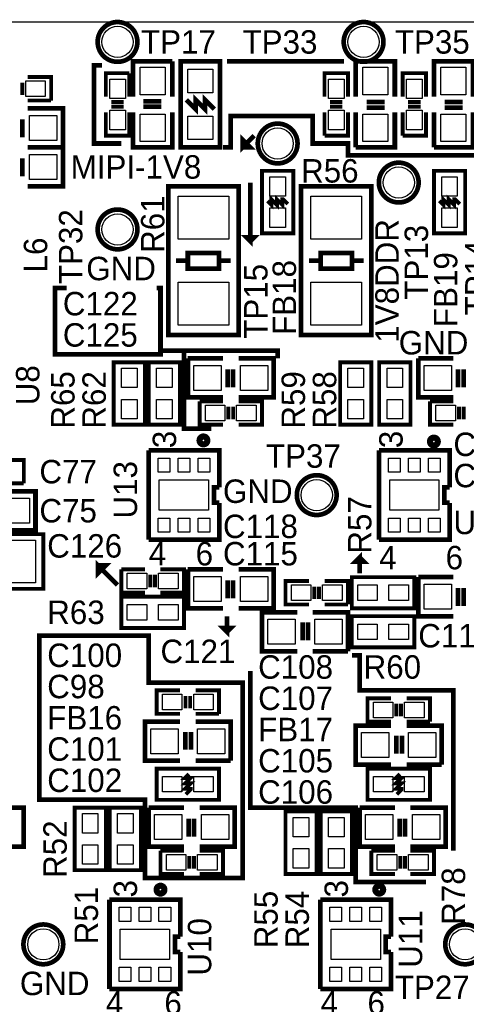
# Model space of a CAD drawing. Extents: x 0 to 83, y 0 to 145.
# Tile 3 of 12: x 18 to 32, y 31 to 63. Entities that reach past the tile are written whole.
import ezdxf

# ---------------------------------------------------------------- set-up
doc = ezdxf.new("R2010")
doc.units = 0
for name, color, linetype in [('BG_SILKSCREEN_TOP', 7, 'CONTINUOUS'), ('PG_SILKSCREEN_TOP', 7, 'CONTINUOUS'), ('PIN_TOP', 12, 'CONTINUOUS'), ('RD_SILKSCREEN_TOP', 7, 'CONTINUOUS')]:
    doc.layers.add(name, color=color, linetype=linetype)

msp = doc.modelspace()

# ---------------------------------------------------------------- linework, layer by layer
at = {"layer": 'BG_SILKSCREEN_TOP', "const_width": 0.1524}
for points in [[(28.194, 61.722), (24.384, 61.722)], [(20.32, 61.595), (20.066, 61.595), (20.066, 59.055), (20.955, 59.055)], [(34.925, 58.674), (28.321, 58.674), (28.321, 59.055), (27.178, 59.055), (27.178, 59.944), (24.511, 59.944), (24.511, 58.928), (24.257, 58.928)], [(25.273, 59.309), (24.892, 58.928), (24.892, 59.182), (25.146, 58.928), (24.892, 58.928)], [(25.146, 57.785), (25.146, 55.88), (25.019, 56.007), (25.273, 56.007), (25.146, 55.88)], [(19.177, 54.356), (18.796, 54.356), (18.796, 52.197), (22.225, 52.197), (22.225, 52.324)], [(22.987, 52.324), (22.225, 52.324), (22.225, 54.356), (22.098, 54.356)], [(23.876, 49.784), (22.987, 49.784), (22.987, 52.324), (26.035, 52.324), (26.035, 52.07)], [(28.702, 45.085), (28.702, 45.593), (28.575, 45.466), (28.829, 45.466), (28.702, 45.593)], [(20.828, 44.704), (20.193, 45.339), (20.193, 45.085), (20.447, 45.339), (20.193, 45.339)], [(24.384, 43.688), (24.384, 43.18), (24.257, 43.307), (24.511, 43.307), (24.384, 43.18)], [(21.971, 35.179), (24.892, 35.179), (24.892, 41.529), (21.844, 41.529), (21.844, 43.053), (18.288, 43.053), (18.288, 37.719), (21.717, 37.719), (21.717, 35.179), (21.971, 35.179)], [(31.75, 36.068), (31.75, 41.275), (28.702, 41.275), (28.702, 42.418), (28.448, 42.418)], [(30.861, 35.052), (28.575, 35.052), (28.575, 37.465), (25.146, 37.465), (25.146, 41.91)]]:
    msp.add_lwpolyline(points, dxfattribs=at)
at = {"layer": 'PG_SILKSCREEN_TOP'}
for points, const_width in [([(21.474684, 62.357, 1), (20.181316, 62.357, 1), (21.474684, 62.357)], 0.1524), ([(29.475684, 62.357, 1), (28.182316, 62.357, 1), (29.475684, 62.357)], 0.1524), ([(26.681684, 59.055, 1), (25.388316, 59.055, 1), (26.681684, 59.055)], 0.1524), ([(30.618684, 57.785, 1), (29.325316, 57.785, 1), (30.618684, 57.785)], 0.1524), ([(21.474684, 56.261, 1), (20.181316, 56.261, 1), (21.474684, 56.261)], 0.1524), ([(23.749, 49.403, 1), (23.495, 49.403, 1), (23.749, 49.403)], 0.199898), ([(31.242, 49.3649, 1), (30.988, 49.3649, 1), (31.242, 49.3649)], 0.199898), ([(27.951684, 47.625, 1), (26.658316, 47.625, 1), (27.951684, 47.625)], 0.1524), ([(22.352, 34.798, 1), (22.098, 34.798, 1), (22.352, 34.798)], 0.199898), ([(29.464, 34.798, 1), (29.21, 34.798, 1), (29.464, 34.798)], 0.199898), ([(19.061684, 33.02, 1), (17.768316, 33.02, 1), (19.061684, 33.02)], 0.1524), ([(32.777684, 33.02, 1), (31.484316, 33.02, 1), (32.777684, 33.02)], 0.1524)]:
    msp.add_lwpolyline(points, format="xyb", dxfattribs=dict(at, const_width=const_width))
msp.add_lwpolyline([(16.742156, 63.00978), (45.742098, 63.00978)], dxfattribs=at)
for points, const_width in [([(21.336, 60.579), (21.336, 61.722), (22.606, 61.722)], 0.1524), ([(22.606, 61.722), (22.606, 60.579)], 0.1524), ([(22.8854, 58.928), (22.8854, 61.722), (24.1554, 61.722), (24.1554, 58.928), (22.8854, 58.928)], 0.1524), ([(28.575, 60.579), (28.575, 61.722), (29.845, 61.722), (29.845, 60.579)], 0.1524), ([(31.115, 60.579), (31.115, 61.722), (32.385, 61.722), (32.385, 60.579)], 0.1524), ([(17.907, 61.214), (18.669, 61.214), (18.669, 60.452)], 0.127), ([(20.447, 60.579), (20.447, 61.341), (21.209, 61.341)], 0.127), ([(21.209, 61.341), (21.209, 60.579)], 0.127), ([(27.559, 60.579), (27.559, 61.341), (28.321, 61.341), (28.321, 60.579)], 0.127), ([(30.099, 60.579), (30.099, 61.341), (30.861, 61.341), (30.861, 60.579)], 0.127), ([(17.7292, 60.6298), (17.7292, 61.0362)], 0.127), ([(18.669, 60.452), (17.907, 60.452)], 0.127), ([(22.2504, 60.4266), (21.6662, 60.4266)], 0.1524), ([(23.0632, 60.4774), (23.368, 60.1726), (23.368, 60.4774), (23.6728, 60.1726), (23.6728, 60.4774), (23.9776, 60.1726)], 0.1524), ([(17.907, 60.198), (19.05, 60.198), (19.05, 58.928), (17.907, 58.928)], 0.1524), ([(21.0312, 60.4012), (20.6248, 60.4012)], 0.127), ([(21.0312, 60.2488), (20.6248, 60.2488)], 0.127), ([(22.2504, 60.2488), (21.6662, 60.2488)], 0.1524), ([(27.7368, 60.4012), (28.1432, 60.4012)], 0.127), ([(27.7368, 60.2488), (28.1432, 60.2488)], 0.127), ([(28.9306, 60.4012), (29.5148, 60.4012)], 0.1524), ([(28.9306, 60.2234), (29.5148, 60.2234)], 0.1524), ([(30.2768, 60.4012), (30.6832, 60.4012)], 0.127), ([(30.2768, 60.2488), (30.6832, 60.2488)], 0.127), ([(31.4706, 60.4012), (32.0548, 60.4012)], 0.1524), ([(31.4706, 60.2234), (32.0548, 60.2234)], 0.1524), ([(17.7292, 59.8424), (17.7292, 59.2582)], 0.1524), ([(21.209, 60.071), (21.209, 59.309), (20.447, 59.309), (20.447, 60.071)], 0.127), ([(22.606, 60.071), (22.606, 58.928), (21.336, 58.928), (21.336, 60.071)], 0.1524), ([(27.559, 59.309), (27.559, 60.071)], 0.127), ([(28.321, 60.071), (28.321, 59.309), (27.559, 59.309)], 0.127), ([(28.575, 58.928), (28.575, 60.071)], 0.1524), ([(29.845, 60.071), (29.845, 58.928), (28.575, 58.928)], 0.1524), ([(30.099, 59.309), (30.099, 60.071)], 0.127), ([(30.861, 60.071), (30.861, 59.309), (30.099, 59.309)], 0.127), ([(31.115, 58.928), (31.115, 60.071)], 0.1524), ([(32.385, 60.071), (32.385, 58.928), (31.115, 58.928)], 0.1524), ([(17.907, 58.928), (19.05, 58.928), (19.05, 57.658), (17.907, 57.658)], 0.1524), ([(17.7292, 58.5724), (17.7292, 57.9882)], 0.1524), ([(25.527, 56.134), (25.527, 58.166), (26.543, 58.166), (26.543, 56.134), (25.527, 56.134)], 0.127), ([(31.115, 56.134), (31.115, 58.166), (32.131, 58.166), (32.131, 56.134), (31.115, 56.134)], 0.127), ([(22.479, 52.832), (22.479, 57.658), (24.765, 57.658), (24.765, 52.832), (22.479, 52.832)], 0.1524), ([(26.797, 52.832), (26.797, 57.658), (29.083, 57.658), (29.083, 52.832), (26.797, 52.832)], 0.1524), ([(25.7048, 57.1881), (25.8318, 57.0611), (25.8318, 57.2389), (26.0096, 57.0611), (26.0096, 57.2389), (26.1874, 57.0611), (26.1874, 57.2389), (26.2128, 57.2389), (26.3652, 57.0865)], 0.127), ([(31.2928, 57.1881), (31.4198, 57.0611), (31.4198, 57.2389), (31.5976, 57.0611), (31.5976, 57.2389), (31.7754, 57.0611), (31.7754, 57.2389), (31.8008, 57.2389), (31.9532, 57.0865)], 0.127), ([(23.114, 54.991), (23.114, 55.499), (24.13, 55.499), (24.13, 54.991), (23.114, 54.991)], 0.1524), ([(27.432, 54.991), (27.432, 55.499), (28.448, 55.499), (28.448, 54.991), (27.432, 54.991)], 0.1524), ([(22.733, 55.245), (23.114, 55.245)], 0.1524), ([(24.511, 55.245), (24.13, 55.245)], 0.1524), ([(27.051, 55.245), (27.432, 55.245)], 0.1524), ([(28.829, 55.245), (28.448, 55.245)], 0.1524), ([(20.701, 49.911), (20.701, 51.943), (21.717, 51.943), (21.717, 49.911), (20.701, 49.911)], 0.127), ([(22.86, 51.943), (22.86, 49.911), (21.844, 49.911), (21.844, 51.943), (22.86, 51.943)], 0.127), ([(23.114, 52.07), (24.257, 52.07)], 0.1524), ([(24.257, 50.8), (23.114, 50.8), (23.114, 52.07)], 0.1524), ([(24.765, 52.07), (25.908, 52.07), (25.908, 50.8), (24.765, 50.8)], 0.1524), ([(28.067, 49.911), (28.067, 51.943), (29.083, 51.943), (29.083, 49.911), (28.067, 49.911)], 0.127), ([(30.353, 51.943), (30.353, 49.911), (29.337, 49.911), (29.337, 51.943), (30.353, 51.943)], 0.127), ([(30.607, 52.07), (31.75, 52.07)], 0.1524), ([(31.75, 50.8), (30.607, 50.8), (30.607, 52.07)], 0.1524), ([(24.4094, 51.7144), (24.4094, 51.1302)], 0.1524), ([(24.5872, 51.7144), (24.5872, 51.1302)], 0.1524), ([(31.9024, 51.7144), (31.9024, 51.1302)], 0.1524), ([(32.0802, 51.7144), (32.0802, 51.1302)], 0.1524), ([(23.495, 50.673), (24.257, 50.673)], 0.127), ([(24.257, 49.911), (23.495, 49.911), (23.495, 50.673)], 0.127), ([(24.765, 50.673), (25.527, 50.673), (25.527, 49.911), (24.765, 49.911)], 0.127), ([(30.988, 50.673), (31.75, 50.673)], 0.127), ([(31.75, 49.911), (30.988, 49.911), (30.988, 50.673)], 0.127), ([(24.4348, 50.4952), (24.4348, 50.0888)], 0.127), ([(24.5872, 50.4952), (24.5872, 50.0888)], 0.127), ([(31.9278, 50.4952), (31.9278, 50.0888)], 0.127), ([(32.0802, 50.4952), (32.0802, 50.0888)], 0.127), ([(21.836888, 49.075086), (21.836888, 46.174914)], 0.1524), ([(24.137112, 47.879), (24.137112, 49.075086), (21.836888, 49.075086)], 0.1524), ([(29.329888, 49.075086), (29.329888, 46.174914)], 0.1524), ([(31.630112, 47.879), (31.630112, 49.075086), (29.329888, 49.075086)], 0.1524), ([(17.018, 48.768), (17.78, 48.768), (17.78, 48.006)], 0.127), ([(17.78, 48.006), (17.018, 48.006)], 0.127), ([(17.018, 47.752), (18.161, 47.752), (18.161, 46.482), (17.018, 46.482)], 0.1524), ([(24.137112, 47.375064), (23.963122, 47.375064), (23.963122, 47.874936), (24.137112, 47.874936)], 0.1524), ([(31.630112, 47.375064), (31.456122, 47.375064), (31.456122, 47.874936), (31.630112, 47.874936)], 0.1524), ([(21.836888, 46.174914), (24.137112, 46.174914), (24.137112, 47.371)], 0.1524), ([(29.329888, 46.174914), (31.630112, 46.174914), (31.630112, 47.371)], 0.1524), ([(17.0688, 46.355), (18.415, 46.355), (18.415, 44.577), (17.0688, 44.577)], 0.127), ([(20.955, 45.212), (21.717, 45.212)], 0.127), ([(21.717, 44.45), (20.955, 44.45), (20.955, 45.212)], 0.127), ([(22.225, 45.212), (22.987, 45.212), (22.987, 44.45), (22.225, 44.45)], 0.127), ([(23.114, 45.212), (24.257, 45.212)], 0.1524), ([(24.257, 43.942), (23.114, 43.942), (23.114, 45.212)], 0.1524), ([(24.765, 45.212), (25.908, 45.212), (25.908, 43.942), (24.765, 43.942)], 0.1524), ([(21.8948, 45.0342), (21.8948, 44.6278)], 0.127), ([(22.0472, 45.0342), (22.0472, 44.6278)], 0.127), ([(24.4094, 44.8564), (24.4094, 44.2722)], 0.1524), ([(24.5872, 44.8564), (24.5872, 44.2722)], 0.1524), ([(27.051, 44.069), (26.289, 44.069), (26.289, 44.831), (27.051, 44.831)], 0.127), ([(27.559, 44.831), (28.321, 44.831), (28.321, 44.069)], 0.127), ([(28.448, 44.958), (30.48, 44.958), (30.48, 43.942), (28.448, 43.942), (28.448, 44.958)], 0.127), ([(30.607, 44.958), (31.75, 44.958)], 0.1524), ([(31.75, 43.688), (30.607, 43.688), (30.607, 44.958)], 0.1524), ([(27.2288, 44.2468), (27.2288, 44.6532)], 0.127), ([(27.3812, 44.2468), (27.3812, 44.6532)], 0.127), ([(31.9024, 44.6024), (31.9024, 44.0182)], 0.1524), ([(32.0802, 44.6024), (32.0802, 44.0182)], 0.1524), ([(20.955, 44.323), (22.987, 44.323), (22.987, 43.307), (20.955, 43.307), (20.955, 44.323)], 0.127), ([(26.67, 42.545), (25.527, 42.545), (25.527, 43.815), (26.67, 43.815)], 0.1524), ([(27.178, 43.815), (28.321, 43.815), (28.321, 42.545)], 0.1524), ([(28.321, 44.069), (27.559, 44.069)], 0.127), ([(26.8478, 42.9006), (26.8478, 43.4848)], 0.1524), ([(27.0256, 42.9006), (27.0256, 43.4848)], 0.1524), ([(28.448, 43.688), (30.48, 43.688), (30.48, 42.672), (28.448, 42.672), (28.448, 43.688)], 0.127), ([(28.321, 42.545), (27.178, 42.545)], 0.1524), ([(22.86, 40.513), (22.098, 40.513), (22.098, 41.275), (22.86, 41.275)], 0.127), ([(23.368, 41.275), (24.13, 41.275), (24.13, 40.513)], 0.127), ([(23.0378, 40.6908), (23.0378, 41.0972)], 0.127), ([(23.1902, 40.6908), (23.1902, 41.0972)], 0.127), ([(29.718, 40.259), (28.956, 40.259), (28.956, 41.021), (29.718, 41.021)], 0.127), ([(30.226, 41.021), (30.988, 41.021), (30.988, 40.259)], 0.127), ([(29.8958, 40.4368), (29.8958, 40.8432)], 0.127), ([(30.0482, 40.4368), (30.0482, 40.8432)], 0.127), ([(22.86, 38.989), (21.717, 38.989), (21.717, 40.259), (22.86, 40.259)], 0.1524), ([(23.368, 40.259), (24.511, 40.259), (24.511, 38.989)], 0.1524), ([(24.13, 40.513), (23.368, 40.513)], 0.127), ([(29.718, 38.862), (28.575, 38.862), (28.575, 40.132), (29.718, 40.132)], 0.1524), ([(30.226, 40.132), (31.369, 40.132), (31.369, 38.862)], 0.1524), ([(30.988, 40.259), (30.226, 40.259)], 0.127), ([(23.0378, 39.3446), (23.0378, 39.9288)], 0.1524), ([(23.2156, 39.3446), (23.2156, 39.9288)], 0.1524), ([(29.8958, 39.2176), (29.8958, 39.8018)], 0.1524), ([(30.0736, 39.2176), (30.0736, 39.8018)], 0.1524), ([(24.511, 38.989), (23.368, 38.989)], 0.1524), ([(22.098, 38.735), (24.13, 38.735), (24.13, 37.719), (22.098, 37.719), (22.098, 38.735)], 0.127), ([(28.956, 38.735), (30.988, 38.735), (30.988, 37.719), (28.956, 37.719), (28.956, 38.735)], 0.127), ([(31.369, 38.862), (30.226, 38.862)], 0.1524), ([(23.1521, 38.5572), (23.0251, 38.4302), (23.2029, 38.4302), (23.0251, 38.2524), (23.2029, 38.2524), (23.0251, 38.0746), (23.2029, 38.0746), (23.2029, 38.0492), (23.0505, 37.8968)], 0.127), ([(30.0101, 38.5572), (29.8831, 38.4302), (30.0609, 38.4302), (29.8831, 38.2524), (30.0609, 38.2524), (29.8831, 38.0746), (30.0609, 38.0746), (30.0609, 38.0492), (29.9085, 37.8968)], 0.127), ([(16.637, 37.465), (17.78, 37.465), (17.78, 36.195), (16.637, 36.195)], 0.1524), ([(20.447, 37.465), (20.447, 35.433), (19.431, 35.433), (19.431, 37.465), (20.447, 37.465)], 0.127), ([(21.59, 37.465), (21.59, 35.433), (20.574, 35.433), (20.574, 37.465), (21.59, 37.465)], 0.127), ([(21.844, 37.465), (22.987, 37.465)], 0.1524), ([(22.987, 36.195), (21.844, 36.195), (21.844, 37.465)], 0.1524), ([(23.495, 37.465), (24.638, 37.465), (24.638, 36.195), (23.495, 36.195)], 0.1524), ([(28.702, 37.465), (29.845, 37.465)], 0.1524), ([(29.845, 36.195), (28.702, 36.195), (28.702, 37.465)], 0.1524), ([(30.353, 37.465), (31.496, 37.465), (31.496, 36.195), (30.353, 36.195)], 0.1524), ([(23.1394, 37.1094), (23.1394, 36.5252)], 0.1524), ([(23.3172, 37.1094), (23.3172, 36.5252)], 0.1524), ([(26.289, 35.306), (26.289, 37.338), (27.305, 37.338), (27.305, 35.306), (26.289, 35.306)], 0.127), ([(28.448, 37.338), (28.448, 35.306), (27.432, 35.306), (27.432, 37.338), (28.448, 37.338)], 0.127), ([(29.9974, 37.1094), (29.9974, 36.5252)], 0.1524), ([(30.1752, 37.1094), (30.1752, 36.5252)], 0.1524), ([(22.225, 36.068), (22.987, 36.068)], 0.127), ([(22.987, 35.306), (22.225, 35.306), (22.225, 36.068)], 0.127), ([(23.1648, 35.8902), (23.1648, 35.4838)], 0.127), ([(23.3172, 35.8902), (23.3172, 35.4838)], 0.127), ([(23.495, 36.068), (24.257, 36.068), (24.257, 35.306), (23.495, 35.306)], 0.127), ([(29.083, 36.068), (29.845, 36.068)], 0.127), ([(29.845, 35.306), (29.083, 35.306), (29.083, 36.068)], 0.127), ([(30.0228, 35.8902), (30.0228, 35.4838)], 0.127), ([(30.1752, 35.8902), (30.1752, 35.4838)], 0.127), ([(30.353, 36.068), (31.115, 36.068), (31.115, 35.306), (30.353, 35.306)], 0.127), ([(20.566888, 34.470086), (20.566888, 31.569914)], 0.1524), ([(22.867112, 33.274), (22.867112, 34.470086), (20.566888, 34.470086)], 0.1524), ([(27.424888, 34.470086), (27.424888, 31.569914)], 0.1524), ([(29.725112, 33.274), (29.725112, 34.470086), (27.424888, 34.470086)], 0.1524), ([(22.867112, 32.770064), (22.693122, 32.770064), (22.693122, 33.269936), (22.867112, 33.269936)], 0.1524), ([(29.725112, 32.770064), (29.551122, 32.770064), (29.551122, 33.269936), (29.725112, 33.269936)], 0.1524), ([(20.566888, 31.569914), (22.867112, 31.569914), (22.867112, 32.766)], 0.1524), ([(27.424888, 31.569914), (29.725112, 31.569914), (29.725112, 32.766)], 0.1524)]:
    msp.add_lwpolyline(points, dxfattribs=dict(at, const_width=const_width))
at = {"layer": 'PIN_TOP'}
for points in [[(21.5646, 61.5315), (22.3774, 61.5315), (22.3774, 60.6425), (21.5646, 60.6425)], [(23.9268, 60.706), (23.114, 60.706), (23.114, 61.468), (23.9268, 61.468)], [(29.6164, 60.6425), (28.8036, 60.6425), (28.8036, 61.5315), (29.6164, 61.5315)], [(32.1564, 60.6425), (31.3436, 60.6425), (31.3436, 61.5315), (32.1564, 61.5315)], [(20.574, 61.1505), (21.082, 61.1505), (21.082, 60.5155), (20.574, 60.5155)], [(28.194, 60.5155), (27.686, 60.5155), (27.686, 61.1505), (28.194, 61.1505)], [(30.734, 60.5155), (30.226, 60.5155), (30.226, 61.1505), (30.734, 61.1505)], [(18.4785, 61.087), (18.4785, 60.579), (17.8435, 60.579), (17.8435, 61.087)], [(17.9705, 59.1566), (17.9705, 59.9694), (18.8595, 59.9694), (18.8595, 59.1566)], [(20.574, 60.1345), (21.082, 60.1345), (21.082, 59.4995), (20.574, 59.4995)], [(21.5646, 60.0075), (22.3774, 60.0075), (22.3774, 59.1185), (21.5646, 59.1185)], [(23.9268, 59.182), (23.114, 59.182), (23.114, 59.944), (23.9268, 59.944)], [(28.194, 59.4995), (27.686, 59.4995), (27.686, 60.1345), (28.194, 60.1345)], [(29.6164, 59.1185), (28.8036, 59.1185), (28.8036, 60.0075), (29.6164, 60.0075)], [(30.734, 59.4995), (30.226, 59.4995), (30.226, 60.1345), (30.734, 60.1345)], [(32.1564, 59.1185), (31.3436, 59.1185), (31.3436, 60.0075), (32.1564, 60.0075)], [(17.9705, 57.8866), (17.9705, 58.6994), (18.8595, 58.6994), (18.8595, 57.8866)], [(26.289, 57.3405), (25.781, 57.3405), (25.781, 57.9755), (26.289, 57.9755)], [(31.877, 57.3405), (31.369, 57.3405), (31.369, 57.9755), (31.877, 57.9755)], [(24.4475, 55.9435), (22.7965, 55.9435), (22.7965, 57.3405), (24.4475, 57.3405)], [(28.7655, 55.9435), (27.1145, 55.9435), (27.1145, 57.3405), (28.7655, 57.3405)], [(26.289, 56.3245), (25.781, 56.3245), (25.781, 56.9595), (26.289, 56.9595)], [(31.877, 56.3245), (31.369, 56.3245), (31.369, 56.9595), (31.877, 56.9595)], [(24.4475, 53.1495), (22.7965, 53.1495), (22.7965, 54.5465), (24.4475, 54.5465)], [(28.7655, 53.1495), (27.1145, 53.1495), (27.1145, 54.5465), (28.7655, 54.5465)], [(21.463, 51.1175), (20.955, 51.1175), (20.955, 51.7525), (21.463, 51.7525)], [(22.098, 51.7525), (22.606, 51.7525), (22.606, 51.1175), (22.098, 51.1175)], [(23.3045, 51.0286), (23.3045, 51.8414), (24.1935, 51.8414), (24.1935, 51.0286)], [(24.8285, 51.0286), (24.8285, 51.8414), (25.7175, 51.8414), (25.7175, 51.0286)], [(28.829, 51.1175), (28.321, 51.1175), (28.321, 51.7525), (28.829, 51.7525)], [(29.591, 51.7525), (30.099, 51.7525), (30.099, 51.1175), (29.591, 51.1175)], [(30.7975, 51.0286), (30.7975, 51.8414), (31.6865, 51.8414), (31.6865, 51.0286)], [(21.463, 50.1015), (20.955, 50.1015), (20.955, 50.7365), (21.463, 50.7365)], [(22.098, 50.7365), (22.606, 50.7365), (22.606, 50.1015), (22.098, 50.1015)], [(28.829, 50.1015), (28.321, 50.1015), (28.321, 50.7365), (28.829, 50.7365)], [(29.591, 50.7365), (30.099, 50.7365), (30.099, 50.1015), (29.591, 50.1015)], [(23.6855, 50.038), (23.6855, 50.546), (24.3205, 50.546), (24.3205, 50.038)], [(24.7015, 50.038), (24.7015, 50.546), (25.3365, 50.546), (25.3365, 50.038)], [(31.1785, 50.038), (31.1785, 50.546), (31.8135, 50.546), (31.8135, 50.038)], [(22.146514, 48.371506), (22.146514, 48.828706), (22.527514, 48.828706), (22.527514, 48.371506)], [(22.7965, 48.371506), (22.7965, 48.828706), (23.1775, 48.828706), (23.1775, 48.371506)], [(23.446486, 48.371506), (23.446486, 48.828706), (23.827486, 48.828706), (23.827486, 48.371506)], [(29.639514, 48.371506), (29.639514, 48.828706), (30.020514, 48.828706), (30.020514, 48.371506)], [(30.2895, 48.371506), (30.2895, 48.828706), (30.6705, 48.828706), (30.6705, 48.371506)], [(30.939486, 48.371506), (30.939486, 48.828706), (31.320486, 48.828706), (31.320486, 48.371506)], [(22.1869, 48.1203), (23.7871, 48.1203), (23.7871, 47.1297), (22.1869, 47.1297)], [(29.6799, 48.1203), (31.2801, 48.1203), (31.2801, 47.1297), (29.6799, 47.1297)], [(17.0815, 46.7106), (17.0815, 47.5234), (17.9705, 47.5234), (17.9705, 46.7106)], [(22.146514, 46.421294), (22.146514, 46.878494), (22.527514, 46.878494), (22.527514, 46.421294)], [(22.7965, 46.421294), (22.7965, 46.878494), (23.1775, 46.878494), (23.1775, 46.421294)], [(23.446486, 46.421294), (23.446486, 46.878494), (23.827486, 46.878494), (23.827486, 46.421294)], [(29.639514, 46.421294), (29.639514, 46.878494), (30.020514, 46.878494), (30.020514, 46.421294)], [(30.2895, 46.421294), (30.2895, 46.878494), (30.6705, 46.878494), (30.6705, 46.421294)], [(30.939486, 46.421294), (30.939486, 46.878494), (31.320486, 46.878494), (31.320486, 46.421294)], [(17.145, 44.7675), (17.145, 46.1645), (18.161, 46.1645), (18.161, 44.7675)], [(21.1455, 44.577), (21.1455, 45.085), (21.7805, 45.085), (21.7805, 44.577)], [(22.1615, 44.577), (22.1615, 45.085), (22.7965, 45.085), (22.7965, 44.577)], [(23.3045, 44.1706), (23.3045, 44.9834), (24.1935, 44.9834), (24.1935, 44.1706)], [(24.8285, 44.1706), (24.8285, 44.9834), (25.7175, 44.9834), (25.7175, 44.1706)], [(27.1145, 44.704), (27.1145, 44.196), (26.4795, 44.196), (26.4795, 44.704)], [(28.1305, 44.704), (28.1305, 44.196), (27.4955, 44.196), (27.4955, 44.704)], [(28.6385, 44.196), (28.6385, 44.704), (29.2735, 44.704), (29.2735, 44.196)], [(29.6545, 44.196), (29.6545, 44.704), (30.2895, 44.704), (30.2895, 44.196)], [(30.7975, 43.9166), (30.7975, 44.7294), (31.6865, 44.7294), (31.6865, 43.9166)], [(21.1455, 43.561), (21.1455, 44.069), (21.7805, 44.069), (21.7805, 43.561)], [(22.1615, 43.561), (22.1615, 44.069), (22.7965, 44.069), (22.7965, 43.561)], [(26.6065, 43.5864), (26.6065, 42.7736), (25.7175, 42.7736), (25.7175, 43.5864)], [(28.1305, 43.5864), (28.1305, 42.7736), (27.2415, 42.7736), (27.2415, 43.5864)], [(28.6385, 42.926), (28.6385, 43.434), (29.2735, 43.434), (29.2735, 42.926)], [(29.6545, 42.926), (29.6545, 43.434), (30.2895, 43.434), (30.2895, 42.926)], [(22.9235, 41.148), (22.9235, 40.64), (22.2885, 40.64), (22.2885, 41.148)], [(23.9395, 41.148), (23.9395, 40.64), (23.3045, 40.64), (23.3045, 41.148)], [(29.7815, 40.894), (29.7815, 40.386), (29.1465, 40.386), (29.1465, 40.894)], [(30.7975, 40.894), (30.7975, 40.386), (30.1625, 40.386), (30.1625, 40.894)], [(22.7965, 40.0304), (22.7965, 39.2176), (21.9075, 39.2176), (21.9075, 40.0304)], [(24.3205, 40.0304), (24.3205, 39.2176), (23.4315, 39.2176), (23.4315, 40.0304)], [(29.6545, 39.9034), (29.6545, 39.0906), (28.7655, 39.0906), (28.7655, 39.9034)], [(31.1785, 39.9034), (31.1785, 39.0906), (30.2895, 39.0906), (30.2895, 39.9034)], [(22.2885, 37.973), (22.2885, 38.481), (22.9235, 38.481), (22.9235, 37.973)], [(23.3045, 37.973), (23.3045, 38.481), (23.9395, 38.481), (23.9395, 37.973)], [(29.1465, 37.973), (29.1465, 38.481), (29.7815, 38.481), (29.7815, 37.973)], [(30.1625, 37.973), (30.1625, 38.481), (30.7975, 38.481), (30.7975, 37.973)], [(19.685, 37.2745), (20.193, 37.2745), (20.193, 36.6395), (19.685, 36.6395)], [(20.828, 37.2745), (21.336, 37.2745), (21.336, 36.6395), (20.828, 36.6395)], [(22.0345, 36.4236), (22.0345, 37.2364), (22.9235, 37.2364), (22.9235, 36.4236)], [(23.5585, 36.4236), (23.5585, 37.2364), (24.4475, 37.2364), (24.4475, 36.4236)], [(27.051, 36.5125), (26.543, 36.5125), (26.543, 37.1475), (27.051, 37.1475)], [(27.686, 37.1475), (28.194, 37.1475), (28.194, 36.5125), (27.686, 36.5125)], [(28.8925, 36.4236), (28.8925, 37.2364), (29.7815, 37.2364), (29.7815, 36.4236)], [(30.4165, 36.4236), (30.4165, 37.2364), (31.3055, 37.2364), (31.3055, 36.4236)], [(19.685, 36.2585), (20.193, 36.2585), (20.193, 35.6235), (19.685, 35.6235)], [(20.828, 36.2585), (21.336, 36.2585), (21.336, 35.6235), (20.828, 35.6235)], [(22.4155, 35.433), (22.4155, 35.941), (23.0505, 35.941), (23.0505, 35.433)], [(23.4315, 35.433), (23.4315, 35.941), (24.0665, 35.941), (24.0665, 35.433)], [(27.051, 35.4965), (26.543, 35.4965), (26.543, 36.1315), (27.051, 36.1315)], [(27.686, 36.1315), (28.194, 36.1315), (28.194, 35.4965), (27.686, 35.4965)], [(29.2735, 35.433), (29.2735, 35.941), (29.9085, 35.941), (29.9085, 35.433)], [(30.2895, 35.433), (30.2895, 35.941), (30.9245, 35.941), (30.9245, 35.433)], [(20.876514, 33.766506), (20.876514, 34.223706), (21.257514, 34.223706), (21.257514, 33.766506)], [(21.5265, 33.766506), (21.5265, 34.223706), (21.9075, 34.223706), (21.9075, 33.766506)], [(22.176486, 33.766506), (22.176486, 34.223706), (22.557486, 34.223706), (22.557486, 33.766506)], [(27.734514, 33.766506), (27.734514, 34.223706), (28.115514, 34.223706), (28.115514, 33.766506)], [(28.3845, 33.766506), (28.3845, 34.223706), (28.7655, 34.223706), (28.7655, 33.766506)], [(29.034486, 33.766506), (29.034486, 34.223706), (29.415486, 34.223706), (29.415486, 33.766506)], [(20.9169, 33.5153), (22.5171, 33.5153), (22.5171, 32.5247), (20.9169, 32.5247)], [(27.7749, 33.5153), (29.3751, 33.5153), (29.3751, 32.5247), (27.7749, 32.5247)], [(20.876514, 31.816294), (20.876514, 32.273494), (21.257514, 32.273494), (21.257514, 31.816294)], [(21.5265, 31.816294), (21.5265, 32.273494), (21.9075, 32.273494), (21.9075, 31.816294)], [(22.176486, 31.816294), (22.176486, 32.273494), (22.557486, 32.273494), (22.557486, 31.816294)], [(27.734514, 31.816294), (27.734514, 32.273494), (28.115514, 32.273494), (28.115514, 31.816294)], [(28.3845, 31.816294), (28.3845, 32.273494), (28.7655, 32.273494), (28.7655, 31.816294)], [(29.034486, 31.816294), (29.034486, 32.273494), (29.415486, 32.273494), (29.415486, 31.816294)]]:
    msp.add_lwpolyline(points, close=True, dxfattribs=at)
for centre in [(20.828, 62.357), (28.829, 62.357), (26.035, 59.055), (29.972, 57.785), (20.828, 56.261), (27.305, 47.625), (18.415, 33.02), (32.131, 33.02)]:
    msp.add_circle(centre, 0.508, dxfattribs=at)

# ---------------------------------------------------------------- texts
at = {"layer": 'BG_SILKSCREEN_TOP'}
for s, p in [('MIPI-1V8', (19.304, 57.912)), ('GND', (19.812, 54.61)), ('GND', (29.972, 52.197)), ('GND', (24.257, 47.371)), ('GND', (17.653, 31.369))]:
    msp.add_text(s, height=0.762, dxfattribs=at).set_placement(p)
msp.add_text('1V8DDR', height=0.762, rotation=90, dxfattribs=at).set_placement((29.972, 52.578))
at = {"layer": 'PG_SILKSCREEN_TOP'}
for p in [(22.733, 49.149), (30.099, 49.149), (21.463, 34.544), (28.321, 34.544)]:
    msp.add_text('3', height=0.762, rotation=90, dxfattribs=at).set_placement(p)
for s, p in [('4', (21.844, 45.339)), ('6', (23.368, 45.339)), ('4', (29.337, 45.212)), ('6', (31.496, 45.212)), ('4', (20.447, 30.734)), ('6', (22.352, 30.734)), ('4', (27.432, 30.734)), ('6', (28.956, 30.734))]:
    msp.add_text(s, height=0.762, dxfattribs=at).set_placement(p)
at = {"layer": 'RD_SILKSCREEN_TOP'}
for s, p in [('TP17', (21.59, 61.976)), ('TP33', (24.892, 61.976)), ('TP35', (29.845, 61.976)), ('R56', (26.797, 57.785)), ('C122', (19.05, 53.467)), ('C125', (19.05, 52.451)), ('C113', (31.75, 48.895)), ('TP37', (25.654, 48.514)), ('C77', (18.288, 48.006)), ('C114', (31.75, 47.879)), ('C75', (18.288, 46.736)), ('U12', (31.75, 46.355)), ('C118', (24.257, 46.228)), ('C126', (18.542, 45.593)), ('C115', (24.257, 45.339)), ('R63', (18.542, 43.434)), ('C112', (30.607, 42.672)), ('C121', (22.225, 42.164)), ('C100', (18.542, 42.037)), ('C108', (25.4, 41.656)), ('R60', (28.829, 41.656)), ('C98', (18.542, 41.021)), ('C107', (25.4, 40.64)), ('FB16', (18.542, 40.005)), ('FB17', (25.4, 39.624)), ('C101', (18.542, 38.989)), ('C105', (25.4, 38.608)), ('C102', (18.542, 37.973)), ('C106', (25.4, 37.592)), ('TP27', (29.845, 31.242))]:
    msp.add_text(s, height=0.762, dxfattribs=at).set_placement(p)
for s, p in [('R61', (22.352, 55.499)), ('TP32', (19.685, 54.483)), ('TP13', (30.9245, 53.975)), ('L6', (18.542, 54.864)), ('TP14', (32.893, 53.467)), ('FB19', (31.877, 53.086)), ('TP15', (25.7048, 52.705)), ('FB18', (26.6319, 52.832)), ('U8', (18.288, 50.546)), ('R65', (19.431, 49.784)), ('R62', (20.447, 49.784)), ('R59', (26.924, 49.784)), ('R58', (27.94, 49.784)), ('U13', (21.463, 46.863)), ('R57', (29.083, 45.72)), ('R52', (19.177, 35.179)), ('R78', (32.131, 33.655)), ('R51', (20.193, 33.02)), ('R55', (26.035, 32.893)), ('R54', (27.051, 32.893)), ('U11', (30.734, 32.258)), ('U10', (23.876, 32.004))]:
    msp.add_text(s, height=0.762, rotation=90, dxfattribs=at).set_placement(p)

doc.saveas('drawing.dxf')
